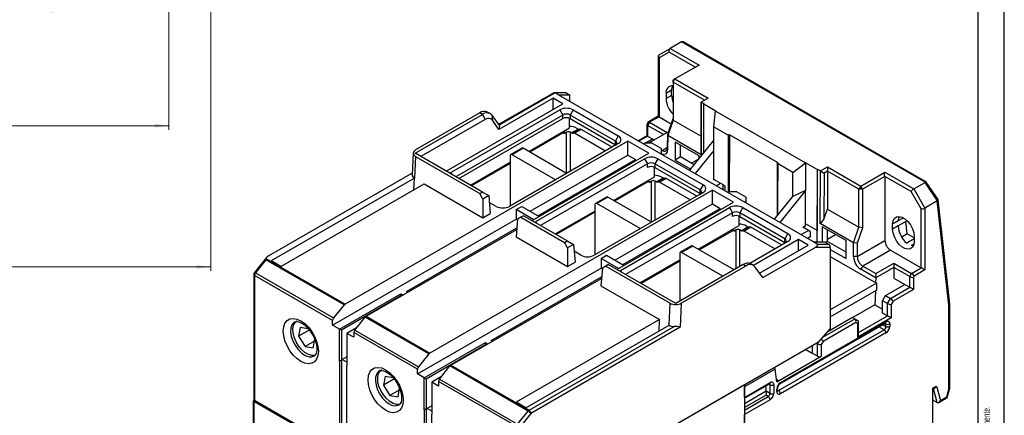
# Model space of a CAD drawing. Header units: millimetres. Extents: x 0 to 594, y 0 to 420.
# Tile 10 of 11: x 406 to 594, y 141 to 217. Entities that reach past the tile are written whole.
import ezdxf

# ---------------------------------------------------------------- set-up
doc = ezdxf.new("R2010")
doc.units = ezdxf.units.MM
doc.layers.add('FORMATO', color=7, linetype='Continuous')
doc.styles.add('SLDTEXTSTYLE1', font='TXT', dxfattribs={"width": 0.605})
doc.styles.add('SLDTEXTSTYLE2', font='TXT', dxfattribs={"width": 0.569583})
doc.dimstyles.new('SLDDIMSTYLE1', dxfattribs={"dimtxt": 6.163965, "dimasz": 2.7, "dimexe": 0, "dimexo": 0.0625, "dimgap": 1.540991, "dimtad": 0, "dimrnd": 1e-09, "dimzin": 12, "dimdsep": 46, "dimtxsty": 'SLDTEXTSTYLE1', "dimsah": 1, "dimcen": 0.09, "dimadec": 0, "dimazin": 3, "dimtfac": 1, "dimtdec": 3, "dimtofl": 0, "dimtmove": 0, "dimatfit": 3, "dimfxl": 1, "dimfrac": 2, "dimtolj": 1, "dimtzin": 12, "dimarcsym": 0})

# ---------------------------------------------------------------- blocks, each defined once
blk = doc.blocks.new('SW_NOTE_0')
at = {"color": 0, "linetype": 'Continuous', "lineweight": 0, "attachment_point": 1, "rotation": 90}
for s, insert, char_height, style in [('Sujeito a alteração sem aviso prévio. As informações contidas são valores de referência.                                                           Los valores demostrados pueden ser cambiados sin aviso previo. La información és de referencia solamente.', (-1.71, 0), 1.32292, 'SLDTEXTSTYLE2'), ('The values shown are subject to change without prior notice. The information is for reference only.', (0.06, 0), 1.3229, 'SLDTEXTSTYLE1')]:
    blk.add_mtext(s, dxfattribs=dict(at, insert=insert, char_height=char_height, style=style))
blk = doc.blocks.new('_D_3')
at = {"color": 7, "linetype": 'Continuous', "lineweight": 18}
for p, q in [((295.48, 255.61), (295.48, 218.55)), ((412.23, 251.94), (412.23, 218.55)), ((345.18, 228.33), (343.44, 228.33)), ((343.44, 228.33), (343.44, 218.74)), ((362.54, 228.33), (364.28, 228.33)), ((364.28, 228.33), (364.28, 218.74)), ((295.48, 219.3), (340.55, 219.3)), ((343.44, 218.74), (345.18, 218.74)), ((364.28, 218.74), (362.54, 218.74)), ((412.23, 219.3), (367.17, 219.3))]:
    blk.add_line(p, q, dxfattribs=at)
for points in [[(295.48, 219.3), (298.18, 218.95), (298.18, 219.65)], [(412.23, 219.3), (409.53, 219.65), (409.53, 218.95)]]:
    blk.add_solid(points, dxfattribs=at)
at = {"color": 7, "linetype": 'Continuous', "lineweight": 18, "char_height": 6.35, "attachment_point": 1, "style": 'SLDTEXTSTYLE1'}
for s, insert in [('4,596', (345.18, 226.92)), ('116,75', (343.25, 217.3))]:
    blk.add_mtext(s, dxfattribs=dict(at, insert=insert))
blk = doc.blocks.new('_D_4')
at = {"color": 7, "linetype": 'Continuous', "lineweight": 18}
for p, q in [((434.43, 295.2), (434.43, 196.05)), ((295.48, 255.61), (295.48, 196.05)), ((358.21, 205.83), (356.47, 205.83)), ((356.47, 205.83), (356.47, 196.24)), ((371.71, 205.83), (373.45, 205.83)), ((373.45, 205.83), (373.45, 196.24)), ((295.48, 196.8), (353.2, 196.8)), ((356.47, 196.24), (358.21, 196.24)), ((373.45, 196.24), (371.71, 196.24)), ((434.43, 196.8), (376.72, 196.8))]:
    blk.add_line(p, q, dxfattribs=at)
for points in [[(295.48, 196.8), (298.18, 196.45), (298.18, 197.15)], [(434.43, 196.8), (431.73, 197.15), (431.73, 196.45)]]:
    blk.add_solid(points, dxfattribs=at)
at = {"color": 7, "linetype": 'Continuous', "lineweight": 18, "char_height": 6.35, "attachment_point": 1, "style": 'SLDTEXTSTYLE1'}
for s, insert in [('5,47', (358.21, 204.42)), ('138,95', (354.35, 194.8))]:
    blk.add_mtext(s, dxfattribs=dict(at, insert=insert))
blk = doc.blocks.new('_D_5')
at = {"color": 7, "linetype": 'Continuous', "lineweight": 18}
for p, q in [((442.43, 314.46), (442.43, 169.05)), ((295.48, 255.61), (295.48, 169.05)), ((360.28, 178.83), (358.54, 178.83)), ((358.54, 178.83), (358.54, 169.24)), ((377.64, 178.83), (379.38, 178.83)), ((379.38, 178.83), (379.38, 169.24)), ((295.48, 169.8), (355.65, 169.8)), ((442.43, 169.8), (382.27, 169.8)), ((358.54, 169.24), (360.28, 169.24)), ((379.38, 169.24), (377.64, 169.24))]:
    blk.add_line(p, q, dxfattribs=at)
for points in [[(295.48, 169.8), (298.18, 169.45), (298.18, 170.15)], [(442.43, 169.8), (439.73, 170.15), (439.73, 169.45)]]:
    blk.add_solid(points, dxfattribs=at)
at = {"color": 7, "linetype": 'Continuous', "lineweight": 18, "char_height": 6.35, "attachment_point": 1, "style": 'SLDTEXTSTYLE1'}
for s, insert in [('5,785', (360.28, 177.42)), ('146,95', (358.35, 167.8))]:
    blk.add_mtext(s, dxfattribs=dict(at, insert=insert))

msp = doc.modelspace()

# ---------------------------------------------------------------- linework, layer by layer
at = {"color": 7, "linetype": 'Continuous', "lineweight": 25}
for p, q in [((532.328, 212.833), (530.179, 211.593)), ((578.868, 185.981), (532.341, 212.84)), ((579.063, 186.037), (532.646, 212.833)), ((528.058, 210.368), (530.179, 211.593)), ((529.972, 210.896), (528.058, 209.79)), ((530.179, 211.593), (535.694, 208.409)), ((527.911, 210.114), (527.911, 198.612)), ((528.058, 209.79), (528.058, 198.528)), ((535.694, 208.409), (531.098, 205.755)), ((530.745, 205.143), (531.098, 205.755)), ((531.098, 205.755), (530.745, 205.551)), ((530.745, 205.143), (530.745, 205.551)), ((536.755, 201.673), (530.745, 205.143)), ((530.745, 205.143), (530.745, 197.867)), ((531.098, 205.755), (537.462, 202.082)), ((507.949, 203.093), (497.415, 197.012)), ((510.2, 203.125), (508.072, 203.126)), ((530.462, 203.59), (529.401, 202.978)), ((530.462, 202.611), (530.462, 203.59)), ((507.87, 202.061), (497.494, 196.072)), ((509.708, 201), (507.87, 202.061)), ((507.87, 199.939), (507.87, 202.061)), ((508.931, 202.674), (508.223, 203.082)), ((510.345, 203.082), (508.223, 203.082)), ((557.579, 174.589), (508.931, 202.674)), ((511.052, 202.674), (508.931, 202.674)), ((510.345, 203.082), (511.052, 202.674)), ((511.052, 201.449), (511.052, 202.674)), ((529.401, 202.978), (529.401, 201.998)), ((530.462, 202.611), (529.401, 201.998)), ((536.122, 201.308), (536.077, 191.238)), ((536.08, 192.465), (536.12, 201.307)), ((536.12, 201.307), (536.122, 201.308)), ((537.462, 202.082), (536.122, 201.308)), ((536.688, 200.981), (536.122, 201.308)), ((487.4, 188.122), (509.708, 201)), ((488.318, 187.836), (509.107, 199.837)), ((495.815, 199.121), (495.32, 199.407)), ((509.107, 199.837), (509.673, 198.857)), ((511.653, 199.837), (511.087, 198.857)), ((511.653, 199.837), (520.28, 194.857)), ((536.614, 200.939), (536.688, 200.981)), ((538.806, 199.673), (536.614, 200.939)), ((536.614, 191.639), (536.614, 200.939)), ((538.806, 199.673), (538.452, 196.611)), ((538.806, 199.673), (556.059, 189.713)), ((481.459, 191.551), (494.315, 198.972)), ((493.82, 199.258), (481.532, 192.164)), ((494.881, 197.993), (482.591, 190.898)), ((509.673, 198.857), (489.238, 187.06)), ((494.315, 198.972), (493.82, 199.258)), ((494.315, 198.972), (494.881, 197.993)), ((496.153, 198.808), (496.228, 197.872)), ((496.153, 198.808), (497.581, 196.775)), ((497.494, 196.072), (496.228, 197.872)), ((509.673, 198.163), (509.673, 198.857)), ((510.981, 196.387), (510.981, 198.216)), ((519.714, 193.877), (511.087, 198.857)), ((511.087, 198.857), (511.087, 198.163)), ((511.087, 198.163), (519.714, 193.183)), ((525.992, 197.496), (525.726, 197.036)), ((526.219, 197.467), (525.866, 196.854)), ((527.911, 198.612), (526.012, 197.516)), ((528.058, 198.528), (526.219, 197.467)), ((526.219, 197.467), (529.613, 195.507)), ((528.058, 198.528), (530.396, 197.178)), ((529.712, 195.222), (530.745, 198.178)), ((530.745, 197.867), (529.713, 194.912)), ((530.745, 197.867), (536.091, 194.781)), ((497.581, 196.775), (497.494, 196.072)), ((503.168, 191.876), (510.981, 196.387)), ((510.415, 195.57), (510.17, 195.429)), ((511.367, 195.429), (511.123, 195.57)), ((511.367, 195.429), (512.64, 196.164)), ((512.817, 196.116), (511.544, 195.382)), ((511.748, 195.4), (513.02, 196.134)), ((513.197, 196.087), (511.924, 195.352)), ((512.395, 196.305), (512.64, 196.164)), ((512.817, 196.116), (513.02, 196.134)), ((519.077, 192.693), (513.197, 196.087)), ((525.719, 197.009), (525.719, 194.897)), ((528.906, 195.099), (525.866, 196.854)), ((525.866, 196.854), (525.866, 194.813)), ((541.244, 194.999), (538.452, 196.611)), ((538.452, 196.611), (538.452, 191.994)), ((522.083, 193.857), (468.084, 162.684)), ((509.614, 195.352), (503.38, 191.754)), ((509.994, 195.382), (509.79, 195.4)), ((511.748, 195.4), (511.544, 195.382)), ((517.804, 191.958), (511.924, 195.352)), ((520.28, 194.857), (519.714, 193.877)), ((519.714, 193.183), (519.714, 193.877)), ((526.113, 191.53), (522.083, 193.857)), ((522.083, 191.203), (522.083, 193.857)), ((525.719, 194.897), (524.06, 193.94)), ((525.411, 193.489), (526.785, 194.282)), ((525.866, 194.813), (526.785, 194.282)), ((529.613, 195.507), (526.158, 193.512)), ((526.785, 194.282), (527.138, 194.078)), ((529.701, 192.7), (529.712, 195.222)), ((529.713, 194.912), (529.701, 192.294)), ((529.713, 194.912), (529.712, 195.222)), ((536.077, 191.238), (529.713, 194.912)), ((531.125, 193.686), (531.109, 190.248)), ((535.721, 191.033), (531.125, 193.686)), ((533.898, 188.26), (538.452, 193.926)), ((550.711, 189.758), (541.519, 195.064)), ((520.28, 193.387), (499.491, 181.386)), ((501.857, 192.514), (499.736, 191.289)), ((502.107, 192.489), (499.986, 191.264)), ((510.415, 187.693), (502.107, 192.489)), ((519.812, 193.117), (519.714, 193.183)), ((525.335, 193.489), (525.088, 193.346)), ((526.75, 193.489), (525.335, 193.489)), ((526.117, 193.489), (526.158, 193.512)), ((526.158, 193.512), (526.198, 193.489)), ((526.75, 193.489), (528.517, 192.468)), ((528.517, 191.652), (528.517, 192.468)), ((528.517, 192.15), (528.633, 192.084)), ((529.701, 192.294), (529.701, 192.7)), ((532.159, 190.854), (532.159, 193.089)), ((538.452, 191.994), (534.959, 187.648)), ((536.077, 191.238), (536.08, 192.465)), ((538.452, 191.994), (538.452, 186.568)), ((481.092, 191.573), (480.906, 187.383)), ((481.53, 190.939), (481.345, 186.749)), ((494.329, 184.122), (481.459, 191.551)), ((481.53, 190.939), (493.834, 183.836)), ((499.632, 191.06), (499.632, 181.468)), ((508.294, 186.468), (499.986, 191.264)), ((503.451, 180.447), (522.083, 191.203)), ((503.805, 178.651), (526.113, 191.53)), ((504.511, 178.488), (525.3, 190.489)), ((504.936, 179.59), (523.568, 190.346)), ((522.083, 191.203), (523.568, 190.346)), ((523.568, 190.06), (523.568, 190.346)), ((525.3, 190.489), (525.866, 189.509)), ((527.846, 190.489), (527.28, 189.509)), ((527.846, 190.489), (536.472, 185.509)), ((528.517, 191.652), (528.27, 191.509)), ((528.517, 191.367), (528.517, 191.652)), ((532.159, 190.854), (531.109, 190.248)), ((531.109, 190.248), (534.105, 188.518)), ((534.771, 189.346), (532.159, 190.854)), ((535.619, 190.401), (534.281, 189.629)), ((535.719, 190.526), (535.721, 191.033)), ((492.032, 185.448), (499.632, 189.835)), ((499.632, 189.59), (492.244, 185.325)), ((525.866, 189.509), (505.431, 177.712)), ((525.866, 188.815), (525.866, 189.509)), ((527.174, 187.039), (527.174, 188.868)), ((535.907, 184.529), (527.28, 189.509)), ((527.28, 189.509), (527.28, 188.815)), ((527.28, 188.815), (535.907, 183.835)), ((553.584, 187.876), (550.792, 189.488)), ((553.584, 187.876), (556.059, 189.713)), ((558.251, 188.447), (556.059, 189.713)), ((556.059, 189.713), (556.059, 184.405)), ((558.325, 188.49), (558.251, 188.447)), ((558.251, 188.447), (558.251, 176.771)), ((558.262, 174.589), (558.325, 188.49)), ((558.325, 188.49), (558.891, 188.164)), ((558.845, 178.094), (558.891, 188.164)), ((558.891, 188.164), (560.231, 188.937)), ((558.891, 188.164), (559.596, 187.754)), ((560.231, 188.121), (559.596, 187.754)), ((560.231, 188.937), (566.595, 185.264)), ((560.231, 188.937), (560.231, 188.121)), ((566.242, 184.651), (560.231, 188.121)), ((560.231, 188.121), (560.231, 180.845)), ((480.922, 187.729), (453.423, 171.854)), ((481.345, 186.749), (453.988, 170.956)), ((481.248, 184.571), (481.345, 186.749)), ((488.124, 187.703), (488.318, 187.836)), ((519.361, 182.528), (527.174, 187.039)), ((526.608, 186.222), (526.363, 186.081)), ((527.56, 186.081), (527.315, 186.222)), ((527.56, 186.081), (528.833, 186.816)), ((529.01, 186.768), (527.737, 186.034)), ((527.94, 186.052), (529.213, 186.787)), ((529.39, 186.739), (528.117, 186.004)), ((528.588, 186.957), (528.833, 186.816)), ((529.01, 186.768), (529.213, 186.787)), ((535.27, 183.345), (529.39, 186.739)), ((538.452, 186.568), (540.22, 185.547)), ((538.735, 186.405), (538.452, 186.568)), ((553.584, 183.258), (553.584, 187.876)), ((559.596, 187.754), (559.556, 178.913)), ((566.595, 185.264), (571.191, 187.917)), ((571.191, 187.1), (566.949, 184.651)), ((571.191, 187.917), (576.707, 184.733)), ((571.191, 187.1), (571.191, 174.852)), ((576.207, 184.205), (571.191, 187.1)), ((455.827, 169.895), (483.183, 185.688)), ((483.183, 185.688), (494.399, 179.213)), ((538.275, 184.509), (484.276, 153.336)), ((525.806, 186.004), (519.573, 182.406)), ((526.186, 186.034), (525.983, 186.052)), ((527.94, 186.052), (527.737, 186.034)), ((533.997, 182.61), (528.117, 186.004)), ((536.472, 185.509), (535.907, 184.529)), ((535.907, 183.835), (535.907, 184.529)), ((542.306, 182.182), (538.275, 184.509)), ((538.275, 181.855), (538.275, 184.509)), ((538.985, 185.324), (539.796, 185.792)), ((540.22, 185.547), (539.866, 185.751)), ((540.22, 185.547), (540.644, 185.302)), ((540.22, 185.547), (540.22, 184.611)), ((556.059, 184.405), (551.151, 178.3)), ((556.059, 184.405), (553.584, 183.258)), ((556.059, 178.036), (556.059, 184.405)), ((566.595, 185.264), (566.242, 184.651)), ((566.949, 184.651), (566.242, 184.651)), ((566.242, 177.375), (566.242, 184.651)), ((566.949, 184.651), (566.595, 185.264)), ((566.949, 184.651), (566.949, 177.278)), ((576.707, 184.733), (578.856, 185.973)), ((576.707, 184.733), (578.828, 181.059)), ((581.232, 182.449), (578.856, 185.973)), ((581.34, 182.668), (579.078, 186.023)), ((493.834, 183.836), (494.329, 184.122)), ((494.399, 182.784), (493.834, 183.836)), ((494.329, 184.122), (495.523, 183.432)), ((495.523, 183.432), (494.399, 182.784)), ((494.399, 182.784), (494.399, 179.213)), ((495.523, 183.432), (495.831, 180.039)), ((536.472, 184.039), (515.683, 172.038)), ((518.05, 183.166), (515.928, 181.941)), ((518.3, 183.141), (516.178, 181.916)), ((526.608, 178.345), (518.3, 183.141)), ((536.005, 183.769), (535.907, 183.835)), ((541.528, 184.141), (541.281, 183.998)), ((542.942, 184.141), (541.528, 184.141)), ((542.942, 184.141), (544.71, 183.12)), ((544.71, 182.304), (544.71, 183.12)), ((550.091, 178.912), (553.584, 183.258)), ((578.121, 180.889), (576.207, 184.205)), ((581.203, 182.43), (578.828, 181.059)), ((583.424, 162.457), (581.203, 182.43)), ((583.57, 162.699), (581.352, 182.633)), ((496.945, 181.386), (495.64, 182.139)), ((500.799, 180.753), (501.859, 181.365)), ((500.799, 180.753), (500.799, 178.916)), ((504.122, 178.835), (500.799, 180.753)), ((501.859, 181.365), (505.183, 179.447)), ((515.825, 181.712), (515.825, 172.12)), ((524.487, 177.12), (516.178, 181.916)), ((519.643, 171.099), (538.275, 181.855)), ((519.997, 169.303), (542.306, 182.182)), ((520.704, 169.14), (541.493, 181.141)), ((521.128, 170.242), (539.76, 180.998)), ((538.275, 181.855), (539.76, 180.998)), ((539.76, 180.712), (539.76, 180.998)), ((541.493, 181.141), (542.058, 180.161)), ((544.038, 181.141), (543.473, 180.161)), ((544.038, 181.141), (552.665, 176.161)), ((544.71, 182.304), (544.463, 182.161)), ((544.71, 182.019), (544.71, 182.304)), ((559.556, 178.913), (560.231, 180.845)), ((560.231, 180.845), (566.242, 177.375)), ((578.121, 169.627), (578.121, 180.889)), ((578.828, 181.059), (578.828, 169.219)), ((465.726, 158.669), (500.799, 178.916)), ((494.399, 179.213), (495.831, 180.039)), ((501.054, 178.942), (500.746, 175.549)), ((500.799, 178.916), (501.039, 178.777)), ((501.683, 179.305), (501.054, 178.942)), ((502.178, 179.59), (501.683, 179.305)), ((501.683, 179.305), (510.027, 174.488)), ((510.521, 174.774), (502.178, 179.59)), ((508.225, 176.1), (515.825, 180.487)), ((515.825, 180.242), (508.437, 175.977)), ((542.058, 180.161), (521.624, 168.364)), ((542.058, 179.467), (542.058, 180.161)), ((543.367, 177.691), (543.367, 179.52)), ((552.099, 175.181), (543.473, 180.161)), ((543.473, 180.161), (543.473, 179.467)), ((543.473, 179.467), (552.099, 174.487)), ((559.556, 178.913), (558.845, 178.094)), ((574.727, 179.18), (573.737, 178.608)), ((472.114, 160.357), (500.874, 176.96)), ((479.798, 165.078), (500.902, 177.261)), ((504.317, 178.355), (504.511, 178.488)), ((535.553, 173.181), (543.367, 177.691)), ((542.801, 176.875), (542.556, 176.733)), ((543.753, 176.733), (543.508, 176.875)), ((543.753, 176.733), (545.026, 177.468)), ((545.203, 177.421), (543.93, 176.686)), ((544.133, 176.704), (545.406, 177.439)), ((545.583, 177.391), (544.31, 176.657)), ((544.781, 177.609), (545.026, 177.468)), ((545.203, 177.421), (545.406, 177.439)), ((551.462, 173.997), (545.583, 177.391)), ((555.177, 175.976), (556.589, 176.791)), ((556.589, 176.791), (555.529, 177.404)), ((556.059, 177.628), (555.6, 177.363)), ((558.251, 176.771), (556.059, 178.036)), ((556.059, 177.628), (556.059, 178.036)), ((556.943, 176.587), (556.589, 176.791)), ((558.251, 174.589), (558.251, 176.771)), ((565.209, 174.42), (558.845, 178.094)), ((559.197, 177.48), (559.184, 174.589)), ((563.793, 174.827), (559.197, 177.48)), ((560.231, 174.648), (560.231, 176.884)), ((565.209, 174.42), (566.242, 177.375)), ((566.949, 177.278), (565.916, 174.322)), ((566.949, 177.278), (566.242, 177.375)), ((573.737, 178.608), (572.676, 177.996)), ((572.676, 177.016), (572.676, 177.996)), ((573.737, 177.629), (572.676, 177.016)), ((575.446, 178.615), (573.737, 177.629)), ((575.47, 176.098), (575.206, 178.477)), ((500.746, 175.549), (510.592, 169.865)), ((541.999, 176.657), (535.766, 173.058)), ((542.379, 176.686), (542.176, 176.704)), ((544.133, 176.704), (543.93, 176.686)), ((550.19, 173.262), (544.31, 176.657)), ((554.68, 175.038), (546.106, 170.089)), ((552.665, 176.161), (552.099, 175.181)), ((552.099, 174.487), (552.099, 175.181)), ((556.519, 173.977), (554.68, 175.038)), ((554.68, 172.916), (554.68, 175.038)), ((556.943, 175.526), (556.45, 175.241)), ((556.943, 176.587), (556.943, 175.526)), ((560.231, 175.096), (561.779, 175.99)), ((575.47, 176.098), (574.41, 175.486)), ((576.777, 175.189), (575.363, 174.373)), ((576.777, 175.343), (575.47, 176.098)), ((576.777, 175.628), (576.777, 174.649)), ((510.027, 174.488), (510.521, 174.774)), ((510.592, 173.436), (510.027, 174.488)), ((510.521, 174.774), (511.715, 174.084)), ((511.715, 174.084), (510.592, 173.436)), ((510.592, 173.436), (510.592, 169.865)), ((511.715, 174.084), (512.023, 170.691)), ((534.242, 173.818), (532.121, 172.593)), ((534.492, 173.793), (532.371, 172.568)), ((542.376, 169.242), (534.492, 173.793)), ((552.665, 174.691), (545.369, 170.48)), ((547.244, 168.623), (556.519, 173.977)), ((547.857, 167.752), (557.85, 173.521)), ((552.197, 174.421), (552.099, 174.487)), ((558.287, 174.181), (557.579, 174.589)), ((557.579, 174.589), (559.701, 174.589)), ((560.761, 173.52), (557.85, 173.521)), ((558.287, 174.181), (560.408, 174.181)), ((559.701, 174.589), (560.408, 174.181)), ((560.231, 174.648), (559.915, 174.465)), ((563.783, 172.597), (560.231, 174.648)), ((560.761, 173.52), (560.761, 157.973)), ((560.761, 173.13), (563.778, 171.389)), ((563.778, 171.389), (563.793, 174.827)), ((565.198, 171.802), (565.209, 174.42)), ((565.916, 174.322), (565.209, 174.42)), ((565.905, 171.8), (571.191, 174.852)), ((565.916, 174.322), (565.905, 171.8)), ((572.252, 173.015), (566.958, 169.959)), ((572.252, 173.015), (578.121, 169.627)), ((576.733, 174.184), (576.212, 173.883)), ((453.073, 171.574), (450.77, 168.709)), ((452.987, 171.14), (450.983, 168.647)), ((452.987, 171.399), (468.084, 162.684)), ((467.907, 162.527), (452.987, 171.14)), ((513.138, 172.038), (511.833, 172.791)), ((516.992, 171.405), (518.052, 172.017)), ((516.992, 171.405), (516.992, 169.568)), ((520.315, 169.487), (516.992, 171.405)), ((518.052, 172.017), (521.375, 170.099)), ((524.417, 166.752), (532.018, 171.139)), ((532.018, 172.364), (532.018, 163.262)), ((540.254, 168.017), (532.371, 172.568)), ((560.761, 171.77), (569.6, 166.667)), ((565.905, 171.8), (565.198, 171.802)), ((455.827, 169.895), (453.988, 170.956)), ((481.919, 149.321), (516.992, 169.568)), ((510.592, 169.865), (512.023, 170.691)), ((517.247, 169.594), (516.939, 166.201)), ((516.992, 169.568), (517.232, 169.429)), ((517.875, 169.957), (517.247, 169.594)), ((518.37, 170.243), (517.875, 169.957)), ((517.875, 169.957), (530.179, 162.854)), ((531.24, 162.813), (518.37, 170.243)), ((532.018, 170.894), (524.629, 166.629)), ((544.096, 170.235), (531.24, 162.813)), ((532.302, 162.855), (544.591, 169.949)), ((544.591, 169.949), (544.096, 170.235)), ((546.091, 170.098), (545.596, 170.383)), ((547.857, 167.752), (546.428, 169.785)), ((566.958, 169.959), (566.604, 169.349)), ((569.431, 167.717), (566.604, 169.349)), ((566.958, 169.959), (569.433, 168.53)), ((569.433, 168.53), (572.888, 170.525)), ((572.888, 169.709), (569.433, 167.714)), ((572.888, 170.525), (576.282, 168.566)), ((572.888, 170.525), (572.888, 169.709)), ((572.888, 169.709), (572.888, 167.667)), ((575.929, 167.953), (572.888, 169.709)), ((576.282, 168.566), (578.121, 169.627)), ((450.66, 168.396), (450.66, 144.501)), ((450.806, 168.191), (450.806, 144.296)), ((465.726, 159.578), (450.806, 168.191)), ((450.983, 168.647), (465.903, 160.034)), ((488.307, 151.009), (517.067, 167.612)), ((495.99, 155.73), (517.095, 167.913)), ((520.51, 169.007), (520.704, 169.14)), ((569.433, 167.714), (569.428, 166.767)), ((569.433, 168.53), (569.431, 167.717)), ((569.433, 167.714), (569.431, 167.717)), ((572.888, 167.667), (575.01, 166.443)), ((575.929, 167.953), (576.282, 168.566)), ((575.929, 165.912), (575.929, 167.953)), ((576.782, 168.038), (576.636, 167.784)), ((576.636, 167.784), (576.636, 165.504)), ((578.828, 169.219), (576.782, 168.038)), ((516.939, 166.201), (528.155, 159.726)), ((569.6, 166.667), (560.761, 161.565)), ((569.6, 166.667), (569.6, 165.361)), ((571.333, 164.32), (575.01, 166.443)), ((572.252, 163.789), (575.929, 165.912)), ((576.636, 165.504), (572.752, 163.261)), ((575.01, 166.443), (575.929, 165.912)), ((467.034, 157.914), (478.737, 164.67)), ((478.737, 164.261), (467.388, 157.71)), ((478.737, 164.67), (479.161, 164.425)), ((478.737, 164.261), (478.737, 164.67)), ((478.737, 164.18), (478.737, 164.261)), ((478.807, 164.221), (478.737, 164.261)), ((480.045, 164.935), (479.798, 165.078)), ((560.761, 160.258), (569.6, 165.361)), ((570.767, 163.34), (571.333, 164.32)), ((571.333, 164.32), (572.252, 163.789)), ((571.686, 162.81), (572.252, 163.789)), ((467.907, 162.527), (465.903, 160.034)), ((529.994, 158.664), (530.179, 162.854)), ((532.302, 162.855), (532.098, 158.246)), ((569.282, 162.564), (565.04, 160.115)), ((569.282, 162.564), (570.767, 161.707)), ((571.686, 162.81), (570.767, 163.34)), ((570.767, 160.972), (570.767, 163.34)), ((571.686, 160.442), (571.686, 162.81)), ((572.752, 163.261), (572.393, 162.64)), ((572.393, 162.64), (572.393, 160.033)), ((583.424, 146.468), (583.424, 162.457)), ((583.571, 146.621), (583.571, 162.679)), ((469.934, 157.707), (471.937, 160.2)), ((484.1, 153.179), (471.937, 160.2)), ((472.114, 160.357), (484.276, 153.336)), ((565.004, 160.136), (560.266, 157.401)), ((565.464, 159.871), (565.004, 160.136)), ((565.464, 159.871), (566.029, 159.544)), ((572.393, 160.033), (566.029, 156.359)), ((571.686, 160.442), (570.767, 160.972)), ((459.531, 158.213), (459.228, 156.525)), ((461.079, 157.947), (459.531, 158.213)), ((465.726, 158.669), (465.726, 159.578)), ((467.034, 157.914), (465.726, 158.669)), ((470.305, 158.169), (468.449, 157.097)), ((528.155, 159.726), (500.799, 143.933)), ((502.637, 142.872), (529.994, 158.664)), ((503.227, 142.396), (530.971, 158.412)), ((532.098, 158.246), (503.581, 141.784)), ((528.059, 157.547), (528.155, 159.726)), ((551.147, 147.436), (571.3, 159.07)), ((551.251, 147.665), (571.403, 159.298)), ((558.64, 155.523), (560.761, 157.973)), ((565.671, 159.174), (559.388, 155.546)), ((566.029, 158.967), (565.671, 159.174)), ((566.029, 156.359), (566.029, 158.967)), ((566.176, 156.852), (566.176, 159.29)), ((571.403, 158.4), (571.403, 158.89)), ((572.11, 158.89), (572.11, 158.4)), ((461.244, 157.689), (459.228, 156.525)), ((459.228, 156.525), (460.474, 154.572)), ((467.034, 151.79), (467.034, 157.914)), ((467.388, 157.71), (467.034, 157.914)), ((467.388, 157.71), (467.388, 151.994)), ((468.449, 157.097), (468.449, 150.973)), ((469.757, 156.342), (468.449, 157.097)), ((469.757, 157.252), (469.757, 156.342)), ((481.919, 150.231), (469.757, 157.252)), ((469.934, 157.707), (482.096, 150.686)), ((550.897, 146.154), (571.05, 157.788)), ((571.403, 157.175), (551.251, 145.542)), ((462.254, 155.599), (460.474, 154.572)), ((460.474, 154.572), (462.022, 154.306)), ((462.022, 154.306), (462.325, 155.994)), ((483.227, 148.566), (494.93, 155.322)), ((494.93, 154.913), (483.581, 148.362)), ((494.93, 155.322), (495.354, 155.077)), ((494.93, 154.913), (494.93, 155.322)), ((494.93, 154.832), (494.93, 154.913)), ((495, 154.873), (494.93, 154.913)), ((496.238, 155.587), (495.99, 155.73)), ((513.138, 129.255), (558.64, 155.523)), ((557.307, 154.754), (557.307, 153.324)), ((558.139, 155.234), (558.338, 155.122)), ((558.338, 155.122), (558.34, 155.121)), ((558.34, 152.716), (558.34, 155.121)), ((559.388, 155.546), (559.045, 154.953)), ((559.045, 154.953), (559.045, 152.715)), ((468.449, 152.606), (467.565, 152.096)), ((484.1, 153.179), (482.096, 150.686)), ((550.88, 148.001), (559.045, 152.715)), ((558.34, 152.716), (556.059, 154.033)), ((556.063, 154.035), (557.307, 153.324)), ((467.388, 151.994), (467.034, 151.79)), ((467.388, 151.994), (467.034, 151.79)), ((467.034, 151.79), (467.034, 134.928)), ((467.565, 152.096), (467.388, 151.994)), ((467.565, 152.096), (467.388, 151.994)), ((467.388, 151.994), (467.388, 135.132)), ((468.449, 151.586), (467.565, 152.096)), ((468.449, 134.112), (468.449, 150.973)), ((486.126, 148.359), (488.13, 150.852)), ((503.05, 142.239), (488.13, 150.852)), ((488.307, 151.009), (503.227, 142.396)), ((475.724, 148.865), (475.421, 147.177)), ((477.272, 148.599), (475.724, 148.865)), ((481.919, 149.321), (481.919, 150.231)), ((483.227, 148.566), (481.919, 149.321)), ((483.227, 142.442), (483.227, 148.566)), ((483.581, 148.362), (483.227, 148.566)), ((486.497, 148.821), (484.641, 147.749)), ((550.238, 150.264), (544.392, 146.89)), ((550.544, 147.828), (550.238, 150.264)), ((477.437, 148.341), (475.421, 147.177)), ((475.421, 147.177), (476.666, 145.224)), ((483.581, 148.362), (483.581, 142.646)), ((484.641, 147.749), (484.641, 141.625)), ((485.95, 146.994), (484.641, 147.749)), ((500.869, 139.291), (485.95, 147.904)), ((485.95, 147.904), (485.95, 146.994)), ((486.126, 148.359), (501.046, 139.746)), ((513.138, 129.255), (544.392, 147.298)), ((544.392, 144.848), (549.271, 147.665)), ((544.392, 144.679), (549.167, 147.436)), ((544.392, 147.298), (544.392, 111.411)), ((544.392, 144.848), (544.392, 146.89)), ((548.493, 146.072), (548.493, 147.047)), ((549.271, 145.623), (549.271, 147.257)), ((549.978, 147.257), (549.978, 145.623)), ((550.88, 148.022), (550.491, 148.249)), ((550.544, 147.828), (550.88, 148.022)), ((550.88, 148.022), (550.88, 148.001)), ((580.313, 146.59), (581.066, 147.025)), ((580.313, 146.421), (580.77, 146.685)), ((581.066, 147.025), (581.812, 144.24)), ((478.447, 146.252), (476.666, 145.224)), ((476.666, 145.224), (478.215, 144.958)), ((478.215, 144.958), (478.518, 146.646)), ((548.493, 146.072), (548.493, 145.256)), ((548.493, 146.072), (549.271, 145.623)), ((548.917, 145.011), (548.493, 145.256)), ((550.544, 145.95), (550.544, 146.44)), ((550.69, 146.154), (550.69, 146.644)), ((580.313, 146.59), (580.313, 114.796)), ((581.516, 143.901), (583.087, 144.807)), ((581.812, 144.24), (583.015, 144.935)), ((583.015, 144.935), (583.424, 146.468)), ((583.093, 144.815), (583.567, 146.592)), ((450.801, 144.299), (450.554, 144.156)), ((450.554, 144.156), (450.554, 136.154)), ((466.928, 134.704), (450.7, 144.072)), ((450.7, 144.072), (450.7, 136.07)), ((450.806, 144.296), (467.034, 134.928)), ((484.641, 143.258), (483.758, 142.748)), ((502.637, 142.872), (500.799, 143.933)), ((549.271, 144.399), (544.392, 141.582)), ((580.313, 144.384), (581.187, 143.88)), ((483.581, 142.646), (483.227, 142.442)), ((483.581, 142.646), (483.227, 142.442)), ((483.227, 142.442), (483.227, 125.58)), ((483.581, 142.646), (483.758, 142.748)), ((483.758, 142.748), (483.581, 142.646)), ((483.581, 142.646), (483.581, 125.784)), ((484.641, 142.238), (483.758, 142.748)), ((484.641, 124.764), (484.641, 141.625)), ((501.046, 139.746), (503.05, 142.239)), ((503.581, 141.784), (501.577, 139.291)), ((544.392, 111.411), (544.392, 141.582))]:
    msp.add_line(p, q, dxfattribs=at)
at = {"color": 1, "linetype": 'Continuous', "lineweight": 25}
for p, q in [((534.987, 208), (529.972, 210.896)), ((508.223, 203.082), (497.5, 196.891)), ((489.839, 186.713), (509.673, 198.163)), ((509.994, 195.382), (509.617, 195.599)), ((509.746, 195.674), (510.17, 195.429)), ((510.415, 187.693), (510.415, 195.57)), ((511.123, 188.101), (511.123, 195.57)), ((509.614, 195.352), (509.401, 195.475)), ((509.531, 195.55), (509.79, 195.4)), ((525.866, 194.813), (524.207, 193.855)), ((541.519, 195.064), (541.469, 184.107)), ((528.517, 191.885), (528.633, 192.084)), ((528.633, 192.084), (529.701, 192.7)), ((550.665, 179.627), (550.711, 189.758)), ((488.53, 187.469), (488.318, 187.836)), ((525.724, 186.202), (525.983, 186.052)), ((526.186, 186.034), (525.809, 186.251)), ((525.939, 186.326), (526.363, 186.081)), ((526.608, 178.345), (526.608, 186.222)), ((527.315, 178.753), (527.315, 186.222)), ((525.806, 186.004), (525.594, 186.127)), ((540.644, 185.302), (540.644, 184.366)), ((504.723, 178.121), (504.511, 178.488)), ((541.999, 176.657), (541.787, 176.779)), ((541.916, 176.854), (542.176, 176.704)), ((542.379, 176.686), (542.002, 176.903)), ((542.132, 176.978), (542.556, 176.733)), ((542.801, 169.487), (542.801, 176.875)), ((543.508, 169.896), (543.508, 176.875)), ((520.915, 168.773), (520.704, 169.14)), ((569.404, 165.248), (569.282, 162.564)), ((559.347, 156.34), (565.464, 159.871)), ((566.176, 157.26), (571.686, 160.442)), ((571.05, 157.788), (570.065, 158.357)), ((570.772, 158.765), (571.403, 158.4)), ((571.403, 158.89), (571.196, 159.01)), ((558.338, 155.122), (558.534, 155.462)), ((549.271, 147.257), (549.064, 147.376)), ((544.392, 143.705), (548.493, 146.072)), ((548.493, 145.256), (544.392, 142.888)), ((544.392, 142.399), (548.917, 145.011)), ((550.69, 146.274), (550.897, 146.154)), ((581.187, 143.88), (580.48, 146.518)), ((450.948, 144.215), (450.7, 144.072))]:
    msp.add_line(p, q, dxfattribs=at)
at = {"color": 7, "linetype": 'Continuous', "lineweight": 25, "flags": 128}
for points in [[(529.701, 192.294), (529.59, 191.73), (529.281, 191.376), (528.821, 191.286), (528.517, 191.391)], [(528.633, 192.084), (529.029, 191.944), (529.216, 191.949), (529.385, 192.011), (529.617, 192.277), (529.701, 192.7)], [(572.676, 177.996), (572.759, 178.615), (573.002, 179.088), (573.384, 179.377), (573.875, 179.458), (574.435, 179.325), (575.019, 178.988), (575.579, 178.474), (576.07, 177.827), (576.452, 177.097), (576.694, 176.344), (576.777, 175.628)], [(576.777, 174.649), (576.694, 174.029), (576.452, 173.556), (576.07, 173.268), (575.579, 173.187), (575.019, 173.32), (574.435, 173.657), (573.875, 174.17), (573.384, 174.818), (573.002, 175.548), (572.759, 176.301), (572.676, 177.016)], [(576.607, 173.801), (576.546, 173.807), (576.212, 173.883)], [(459.645, 151.728), (458.898, 152.256), (458.188, 152.953), (457.551, 153.783), (457.019, 154.704), (456.619, 155.67), (456.371, 156.634), (456.286, 157.545), (456.371, 158.36), (456.619, 159.036), (457.019, 159.541), (457.551, 159.848), (458.188, 159.942), (458.898, 159.819), (459.645, 159.485), (460.393, 158.956), (461.102, 158.26), (461.739, 157.43), (462.271, 156.509), (462.671, 155.542), (462.92, 154.579), (463.004, 153.667), (462.92, 152.853), (462.671, 152.177), (462.271, 151.672), (461.739, 151.365), (461.102, 151.271), (460.393, 151.394), (459.645, 151.728)], [(462.434, 152.913), (462.335, 152.882), (461.753, 152.849), (461.109, 153.03), (460.444, 153.413), (459.8, 153.976), (459.218, 154.682), (458.733, 155.487), (458.377, 156.341), (458.172, 157.189), (458.13, 157.979), (458.255, 158.662), (458.538, 159.193), (458.902, 159.507)], [(458.477, 159.247), (458.587, 159.312), (458.872, 159.351), (459.259, 159.287), (459.777, 159.069), (460.341, 158.693), (460.911, 158.169), (461.451, 157.517), (461.925, 156.773), (462.303, 155.977), (462.563, 155.182), (462.693, 154.44), (462.699, 153.8), (462.604, 153.306), (462.448, 152.978), (462.267, 152.792), (462.219, 152.774)], [(571.3, 159.07), (571.358, 159.096), (571.363, 159.098)], [(475.838, 142.38), (475.091, 142.909), (474.381, 143.605), (473.744, 144.435), (473.212, 145.356), (472.812, 146.323), (472.563, 147.286), (472.479, 148.197), (472.563, 149.012), (472.812, 149.688), (473.212, 150.193), (473.744, 150.5), (474.381, 150.594), (475.091, 150.471), (475.838, 150.137), (476.585, 149.608), (477.295, 148.912), (477.932, 148.082), (478.464, 147.161), (478.864, 146.194), (479.112, 145.231), (479.197, 144.319), (479.112, 143.505), (478.864, 142.829), (478.464, 142.324), (477.932, 142.017), (477.295, 141.923), (476.585, 142.046), (475.838, 142.38)], [(478.627, 143.565), (478.528, 143.535), (477.945, 143.501), (477.302, 143.682), (476.637, 144.066), (475.993, 144.628), (475.411, 145.334), (474.926, 146.139), (474.57, 146.993), (474.365, 147.841), (474.323, 148.632), (474.447, 149.314), (474.73, 149.845), (475.094, 150.159)], [(474.67, 149.899), (474.78, 149.964), (475.065, 150.003), (475.452, 149.939), (475.97, 149.721), (476.534, 149.345), (477.104, 148.821), (477.644, 148.17), (478.118, 147.425), (478.496, 146.63), (478.755, 145.834), (478.886, 145.092), (478.892, 144.452), (478.797, 143.958), (478.64, 143.63), (478.46, 143.444), (478.412, 143.426)], [(549.167, 147.436), (549.226, 147.463), (549.23, 147.464)], [(550.698, 146.083), (550.694, 146.101), (550.69, 146.154)]]:
    msp.add_lwpolyline(points, dxfattribs=at)
at = {"color": 1, "linetype": 'Continuous', "lineweight": 25, "flags": 128}
for points in [[(458.463, 159.254), (458.309, 159.146), (457.953, 158.703), (457.748, 158.092), (457.706, 157.35), (457.83, 156.524), (458.113, 155.666), (458.537, 154.83), (459.075, 154.069), (459.693, 153.429), (460.352, 152.953)], [(474.656, 149.906), (474.502, 149.798), (474.146, 149.355), (473.94, 148.744), (473.899, 148.002), (474.023, 147.176), (474.306, 146.318), (474.73, 145.482), (475.268, 144.721), (475.886, 144.082), (476.545, 143.605)]]:
    msp.add_lwpolyline(points, dxfattribs=at)
at = {"color": 7, "linetype": 'Continuous', "lineweight": 25}
for centre, radius, start, end in [((530.616, 203.198), 1.234, 84.01088, 190.24294), ((532.323, 203.656), 1.862, 155.1788, 182.03077), ((533.943, 202.233), 4.548, 182.96313, 225.30977), ((534.341, 202.704), 3.88, 181.38509, 202.05578), ((494.7, 198.024), 1.516, 65.84324, 125.46722), ((510.38, 197.38), 2.767, 62.60967, 117.39033), ((495.15, 197.951), 1.319, 40.5328, 129.24817), ((495.493, 197.244), 0.967, 40.5328, 129.24817), ((510.38, 197.492), 1.537, 62.60967, 117.39033), ((510.38, 196.798), 1.537, 62.60967, 117.39033), ((510.769, 194.888), 0.769, 62.60967, 117.39033), ((510.859, 193.436), 3.255, 61.8302, 87.8453), ((512.804, 196.423), 0.307, 237.65072, 272.35776), ((513.033, 195.828), 0.307, 57.65072, 92.35776), ((509.778, 195.093), 0.307, 87.64224, 122.34928), ((510.006, 195.688), 0.307, 267.64224, 302.34928), ((511.532, 195.688), 0.307, 237.65072, 272.35776), ((511.76, 195.093), 0.307, 57.65072, 92.35776), ((519.559, 193.469), 0.437, 290.78342, 69.21658), ((520.001, 194.122), 0.786, 290.78342, 69.21658), ((501.96, 192.284), 0.251, 54.38242, 114.30712), ((499.848, 191.095), 0.218, 50.79671, 189.21404), ((526.573, 188.032), 2.767, 62.60967, 117.39033), ((526.573, 188.144), 1.537, 62.60967, 117.39033), ((526.573, 187.45), 1.537, 62.60967, 117.39033), ((526.962, 185.54), 0.769, 62.60967, 117.39033), ((527.051, 184.088), 3.255, 61.8302, 87.8453), ((528.997, 187.075), 0.307, 237.65072, 272.35776), ((529.226, 186.48), 0.307, 57.65072, 92.35776), ((525.97, 185.745), 0.307, 87.64224, 122.34928), ((526.199, 186.34), 0.307, 267.64224, 302.34928), ((527.724, 186.34), 0.307, 237.65072, 272.35776), ((527.953, 185.745), 0.307, 57.65072, 92.35776), ((535.752, 184.121), 0.437, 290.78342, 69.21658), ((536.193, 184.774), 0.786, 290.78342, 69.21658), ((518.153, 182.936), 0.251, 54.38242, 114.30712), ((498.218, 183.842), 2.767, 242.60967, 297.39033), ((516.04, 181.747), 0.218, 50.79671, 189.21404), ((542.766, 178.685), 2.767, 62.60967, 117.39033), ((542.766, 178.796), 1.537, 62.60967, 117.39033), ((542.766, 178.102), 1.537, 62.60967, 117.39033), ((575.598, 178.674), 1.862, 155.1788, 182.03077), ((543.154, 176.192), 0.769, 62.60967, 117.39033), ((543.244, 174.74), 3.255, 61.8302, 87.8453), ((545.19, 177.727), 0.307, 237.65072, 272.35776), ((545.419, 177.132), 0.307, 57.65072, 92.35776), ((578.273, 177.86), 4.542, 182.92668, 230.16244), ((542.163, 176.397), 0.307, 87.64224, 122.34928), ((542.392, 176.992), 0.307, 267.64224, 302.34928), ((543.917, 176.992), 0.307, 237.65072, 272.35776), ((544.146, 176.397), 0.307, 57.65072, 92.35776), ((551.944, 174.773), 0.437, 290.78342, 69.21658), ((552.386, 175.426), 0.786, 290.78342, 69.21658), ((534.346, 173.589), 0.251, 54.38242, 114.30712), ((573.494, 174.957), 2.305, 182.60548, 237.39452), ((514.411, 174.495), 2.767, 242.60967, 297.39033), ((532.233, 172.399), 0.218, 50.79671, 189.21404), ((568.255, 171.925), 3.06, 182.29746, 237.35613), ((568.188, 171.884), 2.285, 182.1079, 237.43024), ((544.975, 169), 1.516, 65.84324, 125.46722), ((545.425, 168.928), 1.319, 40.5328, 129.24817), ((451.16, 168.396), 0.5, 141.20543, 180), ((451.573, 168.156), 0.767, 140.22793, 177.36071), ((468.42, 162.126), 0.651, 121.1059, 142.02127), ((466.493, 159.543), 0.767, 140.22793, 177.36071), ((472.45, 159.8), 0.651, 121.1059, 142.02127), ((531.081, 155.252), 3.162, 71.24097, 91.99056), ((570.636, 158.435), 0.768, 302.60548, 357.39452), ((571.679, 158.96), 0.437, 350.78596, 129.20329), ((571.757, 159.573), 0.769, 242.60967, 297.39033), ((570.575, 158.47), 1.537, 302.60548, 357.39452), ((571.757, 159.083), 0.769, 242.60967, 297.39033), ((470.523, 157.216), 0.767, 140.22793, 177.36071), ((570.636, 157.141), 0.768, 2.60548, 57.39452), ((484.613, 152.779), 0.651, 121.1059, 142.02127), ((482.686, 150.195), 0.767, 140.22793, 177.36071), ((488.643, 150.452), 0.651, 121.1059, 142.02127), ((486.716, 147.868), 0.767, 140.22793, 177.36071), ((549.547, 147.326), 0.437, 350.78596, 129.20329), ((549.624, 147.939), 0.769, 242.60967, 297.39033), ((552.079, 146.37), 1.537, 122.60548, 177.39452), ((551.705, 146.586), 1.017, 123.28968, 176.71179), ((548.503, 145.658), 0.768, 302.60548, 357.39452), ((548.503, 144.364), 0.768, 2.60548, 57.39452), ((548.443, 145.693), 1.537, 302.60548, 357.39452), ((549.624, 146.306), 0.769, 242.60967, 297.39033), ((550.975, 145.88), 0.437, 170.78596, 309.20329), ((550.483, 145.507), 0.768, 2.60548, 57.39452), ((450.91, 144.525), 0.251, 185.6948, 245.62534), ((503.563, 141.839), 0.651, 121.1059, 142.02127), ((502.094, 140.589), 1.907, 38.77055, 59.89559), ((502.813, 141.749), 0.768, 2.60548, 57.39452)]:
    msp.add_arc(centre, radius, start, end, dxfattribs=at)
at = {"color": 1, "linetype": 'Continuous', "lineweight": 25}
for centre, radius, start, end in [((450.91, 168.421), 0.251, 185.6948, 245.62534), ((450.813, 168.459), 0.253, 47.89856, 99.75907), ((571.166, 159.268), 0.24, 304.05635, 7.25583), ((571.133, 158.911), 0.271, 355.56879, 41.60359), ((461.442, 154.394), 1.807, 232.90848, 295.66167), ((549.033, 147.635), 0.24, 304.05635, 7.25583), ((549, 147.277), 0.271, 355.57963, 41.49462), ((551, 147.64), 0.252, 305.88089, 5.60443), ((550.44, 146.669), 0.252, 294.3881, 354.15113), ((550.44, 146.179), 0.251, 294.37466, 354.3052), ((550.744, 146.377), 0.271, 258.20028, 304.44763), ((477.635, 145.046), 1.807, 232.90848, 295.66167)]:
    msp.add_arc(centre, radius, start, end, dxfattribs=at)
at = {"color": 7, "linetype": 'Continuous', "lineweight": 25}
for centre, major_axis, ratio, start_param, end_param in [((532.798, 212.527), (0.58, -0.177), 0.5560747, 2.6277495, 2.6630309), ((532.487, 212.348), (0, 0.529), 0.7534969, 5.8728206, 6.6581375), ((530.326, 211.1), (0, 0.533), 0.7174342, 0.392601, 1.9633973), ((528.411, 209.994), (0.462, -0.267), 0.7174001, 2.7488361, 4.3196324), ((508.14, 202.626), (-0.132, 0.492), 0.6885126, 5.6803203, 6.4656372), ((510.345, 202.625), (-0.221, 0.484), 0.5703072, 5.6078677, 6.0282809), ((526.366, 197.143), (-0.365, 0.365), 0.3178882, 5.4128877, 6.368166), ((528.411, 198.324), (0.5, -0.289), 0.0000704, 2.3562351, 3.1416333), ((526.219, 196.889), (0.498, -0.133), 0.3177652, 3.0566526, 4.0119309), ((526.219, 194.609), (0.5, -0.289), 0.0000704, 2.3562351, 3.141552), ((541.306, 194.695), (0.213, 0.369), 0.5743038, 0.0000402, 0.9929959), ((541.422, 220.451), (-0.001, 46.785), 0.0045342, 2.1460194, 2.4643016), ((482.592, 191.552), (1.501, 0.002), 0.5772866, 2.3548233, 3.9256196), ((550.498, 189.388), (0.213, 0.369), 0.5743038, 5.2902699, 6.2832255), ((550.614, 215.145), (-0.001, 46.785), 0.0045342, 3.8539517, 4.1319307), ((482.407, 187.362), (1.501, 0.002), 0.5772866, 3.1153811, 3.9256196), ((571.545, 187.304), (-0.354, 0.612), 0.5773346, 6.2831447, 7.853941), ((576.56, 184.409), (0.365, 0.365), 0.3178882, 0.8702976, 2.4410939), ((578.325, 186.245), (0.634, -0.146), 0.4837882, 5.8046423, 5.8399237), ((578.722, 185.657), (0.349, 0.374), 0.2956339, 6.2149929, 7.1366946), ((580.807, 183.017), (-0.417, 0.574), 0.5772992, 3.0810718, 3.1658992), ((580.867, 182.475), (0.481, 0.177), 0.3847159, 5.4205559, 6.377539), ((578.474, 181.094), (0.498, 0.133), 0.3177652, 3.8420507, 5.4128471), ((557.496, 173.725), (0.854, 0.39), 0.3659514, 4.9672934, 6.5380898), ((560.408, 173.724), (-0.221, 0.484), 0.5703072, 4.0370713, 5.6078677), ((453.164, 170.888), (-0.119, 0.636), 0.2183792, 0.6002755, 1.1238743), ((453.776, 171.65), (0.779, 0.332), 0.4025124, 1.8648351, 2.9120327), ((578.474, 169.423), (0.5, -0.289), 0.0000704, 0.7854388, 2.3562351), ((576.282, 167.988), (0.498, -0.133), 0.3177652, 4.0119309, 5.5827272), ((576.429, 168.242), (-0.365, 0.365), 0.3178882, 3.8420914, 5.4128877), ((576.282, 165.708), (0.5, -0.289), 0.0000704, 0.7854388, 2.3562351), ((572.398, 163.466), (-0.365, 0.365), 0.3178882, 3.8420914, 5.4128877), ((531.241, 163.467), (1.501, 0.002), 0.5772866, 3.9256196, 5.496416), ((572.04, 162.845), (0.498, -0.133), 0.3177652, 4.0119309, 5.5827272), ((583.071, 162.661), (0.5, 0.028), 0.6108281, 5.4639347, 6.3170378), ((565.317, 159.378), (0, 0.533), 0.7174342, 4.319788, 5.8905843), ((572.04, 160.237), (0.5, -0.289), 0.0000704, 0.7854388, 2.3562351), ((531.056, 159.278), (1.501, 0.002), 0.5772866, 3.9256196, 4.6553473), ((565.676, 159.171), (0.462, 0.267), 0.7174001, 5.1051455, 6.6759418), ((565.676, 156.564), (0.354, 0.612), 0.5773346, 4.7124296, 5.4978278), ((558.691, 155.157), (0.498, -0.133), 0.3177652, 4.0171339, 5.5827272), ((559.034, 155.751), (-0.365, 0.365), 0.3178882, 3.8420914, 5.0288656), ((558.691, 152.921), (0.5, -0.002), 0.5803029, 3.9348719, 5.5004323), ((549.884, 150.469), (-0.294, 0.407), 0.4953628, 3.8757634, 4.6611952), ((580.712, 147.229), (0.24, 0.58), 0.6468698, 3.842005, 4.6274844), ((582.662, 145.139), (0.429, -0.329), 0.1482848, 6.2217333, 7.0072127), ((583.071, 146.672), (0.499, -0.065), 0.4692197, 5.5591985, 6.3445967), ((451.054, 143.868), (0.5, -0.289), 0.0000704, 2.3562351, 3.1416333), ((581.458, 144.444), (0.24, 0.58), 0.6468698, 3.0566881, 4.6274844)]:
    msp.add_ellipse(centre, major_axis=major_axis, ratio=ratio, start_param=start_param, end_param=end_param, dxfattribs=at)
at = {"layer": 'FORMATO'}
for p, q in [((594, 0), (594, 420)), ((589, 5), (589, 410))]:
    msp.add_line(p, q, dxfattribs=at)

# ---------------------------------------------------------------- block references
at = {"color": 7, "linetype": 'Continuous', "lineweight": 0}
msp.add_blockref('SW_NOTE_0', (591.64, 11.957), dxfattribs=at)

# ---------------------------------------------------------------- dimensions: what is measured, and where the dimension line sits
at = {"color": 7, "linetype": 'Continuous', "lineweight": 18}
for base, p2, picture, middle in [((442.435, 169.802), (442.435, 315.458), '_D_5', (368.96, 169.802)), ((434.435, 196.802), (434.435, 296.202), '_D_4', (364.96, 196.802)), ((412.235, 219.302), (412.235, 252.938), '_D_3', (353.86, 219.302))]:
    dim = msp.add_linear_dim(base=base, p1=(295.485, 256.609), p2=p2, dimstyle='SLDDIMSTYLE1', dxfattribs=at)
    dim.commit()
    dim.dimension.update_dxf_attribs({"geometry": picture, "text_midpoint": middle, "dimtype": 160})

doc.saveas('drawing.dxf')
